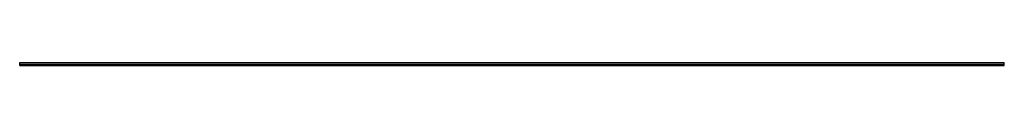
# Model space of a CAD drawing. Header units: millimetres. Extents: x 0 to 3500, y -12 to 0.
import ezdxf

# ---------------------------------------------------------------- set-up
doc = ezdxf.new("R2010")
doc.units = ezdxf.units.MM
doc.header["$LTSCALE"] = 10
doc.linetypes.add('ALLCAD_Strich', pattern=[0.2, 0.15, -0.05])
doc.layers.add('BESCH_KONT_sich_schn_grun_2d', color=10, linetype='Continuous')

msp = doc.modelspace()

# ---------------------------------------------------------------- linework, layer by layer
at = {"layer": 'BESCH_KONT_sich_schn_grun_2d', "linetype": 'ALLCAD_Strich'}
for p, q in [((0, 0, -79.5), (3500, 0, -79.5)), ((0, -11.5, -79.5), (0, 0, -79.5)), ((0, -1, -79.5), (3500, -1, -79.5)), ((3500, -7.5, -79.5), (0, -7.5, -79.5)), ((3500, -8.5, -79.5), (0, -8.5, -79.5)), ((0, -10.5, -79.5), (3500, -10.5, -79.5)), ((0, -10.5, -79.5), (0, -10.5, -79.5)), ((0, -10.5, -79.5), (0, -10.5, -79.5)), ((0, -10.5, -79.5), (0, -10.5, -79.5)), ((0, -10.5, -79.5), (0, -10.5, -79.5)), ((0, -10.5, -79.5), (0, -10.5, -79.5)), ((0, -10.5, -79.5), (0, -10.5, -79.5)), ((0, -10.5, -79.5), (0, -10.5, -79.5)), ((0, -10.5, -79.5), (0, -10.5, -79.5)), ((0, -10.5, -79.5), (0, -10.5, -79.5)), ((0, -10.5, -79.5), (0, -10.5, -79.5)), ((0, -10.5, -79.5), (0, -10.5, -79.5)), ((0, -10.5, -79.5), (0, -10.5, -79.5)), ((0, -10.5, -79.5), (0, -10.5, -79.5)), ((0, -10.5, -79.5), (0, -10.5, -79.5)), ((0, -10.5, -79.5), (0, -10.5, -79.5)), ((0, -10.5, -79.5), (0, -10.5, -79.5)), ((0, -10.5, -79.5), (0, -10.5, -79.5)), ((0, -10.5, -79.5), (0, -10.5, -79.5)), ((0, -10.5, -79.5), (0, -10.5, -79.5)), ((0, -10.5, -79.5), (0, -10.5, -79.5)), ((0, -10.5, -79.5), (0, -10.5, -79.5)), ((0, -10.5, -79.5), (0, -10.5, -79.5)), ((0, -10.5, -79.5), (0, -10.5, -79.5)), ((0, -11.5, -79.5), (3500, -11.5, -79.5)), ((3500, -11.5, -79.5), (3500, 0, -79.5))]:
    msp.add_line(p, q, dxfattribs=at)
for radius, start, end in [(0.00271, 180, 270), (0.00271, 90, 180), (0.00116, 90, 180), (0.00116, 180, 270), (0.00271, 360, 90), (0.00271, 270, 360), (0.00116, 270, 360), (0.00116, 360, 90), (0.00271, 180, 270), (0.00271, 90, 180), (0.00116, 90, 180), (0.00116, 180, 270), (0.00271, 360, 90), (0.00271, 270, 360), (0.00116, 270, 360), (0.00116, 360, 90), (0.00217, 360, 90), (0.00217, 270, 360), (0.00093, 270, 360), (0.00093, 360, 90)]:
    msp.add_arc((0, -10.5, -79.5), radius, start, end, dxfattribs=at)

doc.saveas('drawing.dxf')
